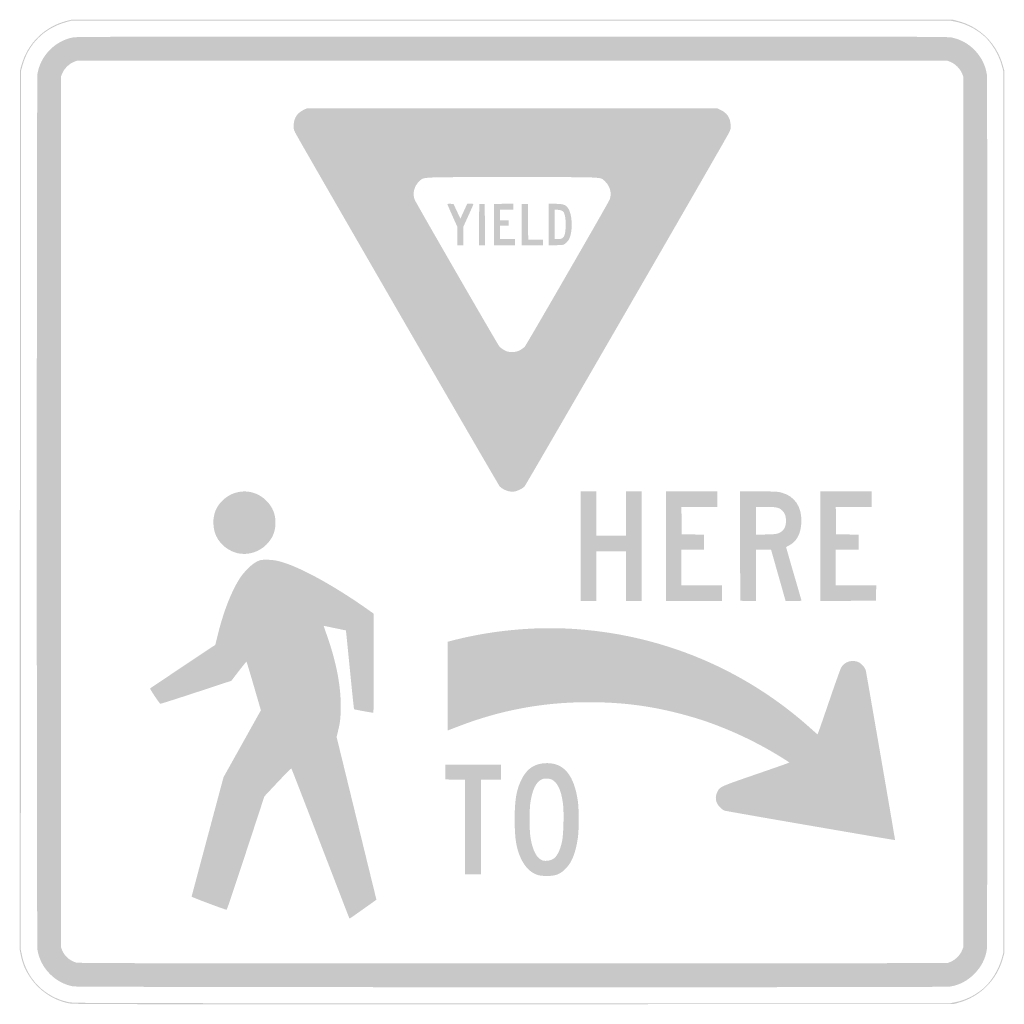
# Model space of a CAD drawing. Header units: inches. Extents: x -18 to 18, y -18 to 18.
import ezdxf

# ---------------------------------------------------------------- set-up
doc = ezdxf.new("R2010")
doc.units = ezdxf.units.IN
doc.header["$MEASUREMENT"] = 0

msp = doc.modelspace()

# ---------------------------------------------------------------- hatches: boundary and pattern name
h = msp.add_hatch(color=7)
edge = h.paths.add_edge_path()
edge.add_spline(control_points=[(-16.22, -17.957), (-16.832, -17.828), (-17.366, -17.442), (-17.695, -16.891), (-17.826, -16.672), (-17.906, -16.462), (-17.959, -16.205)], knot_values=[0, 0, 0, 0, 1, 1, 1, 2, 2, 2, 2], degree=3, periodic=0)
edge.add_line((-17.959, -16.205), (-18, -16.001))
edge.add_line((-18, -16.001), (-17.995, 0.064))
edge.add_line((-17.995, 0.064), (-17.99, 16.129))
edge.add_line((-17.99, 16.129), (-17.936, 16.324))
edge.add_spline(control_points=[(-17.936, 16.324), (-17.715, 17.125), (-17.089, 17.739), (-16.281, 17.946)], knot_values=[0, 0, 0, 0, 1, 1, 1, 1], degree=3, periodic=0)
edge.add_line((-16.281, 17.946), (-16.109, 17.99))
edge.add_line((-16.109, 17.99), (0, 17.99))
edge.add_line((0, 17.99), (16.109, 17.99))
edge.add_line((16.109, 17.99), (16.283, 17.945))
edge.add_spline(control_points=[(16.283, 17.945), (17.087, 17.74), (17.713, 17.125), (17.936, 16.321)], knot_values=[0, 0, 0, 0, 1, 1, 1, 1], degree=3, periodic=0)
edge.add_line((17.936, 16.321), (17.99, 16.129))
edge.add_line((17.99, 16.129), (17.99, 0))
edge.add_line((17.99, 0), (17.99, -16.129))
edge.add_line((17.99, -16.129), (17.936, -16.321))
edge.add_spline(control_points=[(17.936, -16.321), (17.714, -17.121), (17.101, -17.726), (16.294, -17.945)], knot_values=[0, 0, 0, 0, 1, 1, 1, 1], degree=3, periodic=0)
edge.add_line((16.294, -17.945), (16.129, -17.99))
edge.add_line((16.129, -17.99), (0.051, -17.993))
edge.add_spline(control_points=[(0.051, -17.993), (-15.925, -17.997), (-16.029, -17.997), (-16.22, -17.957)], knot_values=[0, 0, 0, 0, 1, 1, 1, 1], degree=3, periodic=0)
edge = h.paths.add_edge_path(flags=0)
edge.add_spline(control_points=[(16.207, -17.918), (16.572, -17.843), (16.92, -17.672), (17.22, -17.42), (17.508, -17.178), (17.783, -16.734), (17.895, -16.328)], knot_values=[0, 0, 0, 0, 1, 1, 1, 2, 2, 2, 2], degree=3, periodic=0)
edge.add_line((17.895, -16.328), (17.949, -16.129))
edge.add_line((17.949, -16.129), (17.949, 0))
edge.add_line((17.949, 0), (17.949, 16.129))
edge.add_line((17.949, 16.129), (17.895, 16.328))
edge.add_spline(control_points=[(17.895, 16.328), (17.783, 16.734), (17.508, 17.178), (17.22, 17.42), (16.92, 17.672), (16.572, 17.843), (16.206, 17.918)], knot_values=[0, 0, 0, 0, 1, 1, 1, 2, 2, 2, 2], degree=3, periodic=0)
edge.add_line((16.206, 17.918), (16.001, 17.96))
edge.add_line((16.001, 17.96), (-0.064, 17.954))
edge.add_line((-0.064, 17.954), (-16.129, 17.949))
edge.add_line((-16.129, 17.949), (-16.291, 17.905))
edge.add_spline(control_points=[(-16.291, 17.905), (-17.096, 17.686), (-17.677, 17.113), (-17.896, 16.324)], knot_values=[0, 0, 0, 0, 1, 1, 1, 1], degree=3, periodic=0)
edge.add_line((-17.896, 16.324), (-17.949, 16.129))
edge.add_line((-17.949, 16.129), (-17.955, 0.064))
edge.add_line((-17.955, 0.064), (-17.96, -16.001))
edge.add_line((-17.96, -16.001), (-17.918, -16.205))
edge.add_spline(control_points=[(-17.918, -16.205), (-17.742, -17.071), (-17.082, -17.736), (-16.22, -17.917), (-16.03, -17.956), (-15.91, -17.957), (-0.013, -17.958)], knot_values=[0, 0, 0, 0, 1, 1, 1, 2, 2, 2, 2], degree=3, periodic=0)
edge.add_line((-0.013, -17.958), (16.002, -17.96))
edge.add_line((16.002, -17.96), (16.207, -17.918))
h = msp.add_hatch(color=7)
edge = h.paths.add_edge_path()
edge.add_spline(control_points=[(-16.048, -17.343), (-16.706, -17.223), (-17.248, -16.666), (-17.351, -16.004), (-17.383, -15.796), (-17.383, 15.796), (-17.351, 16.004), (-17.301, 16.321), (-17.153, 16.617), (-16.923, 16.86), (-16.679, 17.117), (-16.385, 17.279), (-16.044, 17.344), (-15.914, 17.369), (-13.664, 17.373), (0.003, 17.373), (14.433, 17.373), (15.913, 17.37), (16.054, 17.341), (16.403, 17.269), (16.679, 17.116), (16.923, 16.86), (17.153, 16.617), (17.298, 16.326), (17.351, 15.998), (17.381, 15.813), (17.381, -15.813), (17.351, -15.998), (17.295, -16.347), (17.147, -16.631), (16.889, -16.889), (16.629, -17.149), (16.349, -17.294), (15.998, -17.351), (15.787, -17.386), (-15.862, -17.378), (-16.048, -17.343)], knot_values=[0, 0, 0, 0, 1, 1, 1, 2, 2, 2, 3, 3, 3, 4, 4, 4, 5, 5, 5, 6, 6, 6, 7, 7, 7, 8, 8, 8, 9, 9, 9, 10, 10, 10, 11, 11, 11, 12, 12, 12, 12], degree=3, periodic=0)
edge = h.paths.add_edge_path(flags=0)
edge.add_spline(control_points=[(16.028, -16.444), (16.194, -16.378), (16.378, -16.194), (16.444, -16.028)], knot_values=[0, 0, 0, 0, 1, 1, 1, 1], degree=3, periodic=0)
edge.add_line((16.444, -16.028), (16.493, -15.907))
edge.add_line((16.493, -15.907), (16.493, 0))
edge.add_line((16.493, 0), (16.493, 15.907))
edge.add_line((16.493, 15.907), (16.444, 16.028))
edge.add_spline(control_points=[(16.444, 16.028), (16.378, 16.194), (16.194, 16.378), (16.028, 16.444)], knot_values=[0, 0, 0, 0, 1, 1, 1, 1], degree=3, periodic=0)
edge.add_line((16.028, 16.444), (15.907, 16.493))
edge.add_line((15.907, 16.493), (0, 16.493))
edge.add_line((0, 16.493), (-15.907, 16.493))
edge.add_line((-15.907, 16.493), (-16.028, 16.444))
edge.add_spline(control_points=[(-16.028, 16.444), (-16.194, 16.378), (-16.378, 16.194), (-16.444, 16.028)], knot_values=[0, 0, 0, 0, 1, 1, 1, 1], degree=3, periodic=0)
edge.add_line((-16.444, 16.028), (-16.493, 15.907))
edge.add_line((-16.493, 15.907), (-16.493, 0))
edge.add_line((-16.493, 0), (-16.493, -15.907))
edge.add_line((-16.493, -15.907), (-16.447, -16.022))
edge.add_spline(control_points=[(-16.447, -16.022), (-16.36, -16.237), (-16.163, -16.41), (-15.937, -16.471), (-15.839, -16.497), (-13.879, -16.5), (0.04, -16.497)], knot_values=[0, 0, 0, 0, 1, 1, 1, 2, 2, 2, 2], degree=3, periodic=0)
edge.add_line((0.04, -16.497), (15.907, -16.493))
edge.add_line((15.907, -16.493), (16.028, -16.444))
h = msp.add_hatch(color=7)
edge = h.paths.add_edge_path()
edge.add_spline(control_points=[(-0.105, 0.75), (-0.215, 0.767), (-0.379, 0.851), (-0.452, 0.928), (-0.508, 0.986), (-7.836, 13.663), (-7.933, 13.87), (-7.988, 13.986), (-7.993, 14.013), (-7.985, 14.154), (-7.97, 14.413), (-7.849, 14.587), (-7.605, 14.701)], knot_values=[0, 0, 0, 0, 1, 1, 1, 2, 2, 2, 3, 3, 3, 4, 4, 4, 4], degree=3, periodic=0)
edge.add_line((-7.605, 14.701), (-7.493, 14.754))
edge.add_line((-7.493, 14.754), (0, 14.754))
edge.add_line((0, 14.754), (7.493, 14.754))
edge.add_line((7.493, 14.754), (7.605, 14.701))
edge.add_spline(control_points=[(7.605, 14.701), (7.849, 14.587), (7.97, 14.413), (7.985, 14.154), (7.993, 14.013), (7.988, 13.986), (7.933, 13.87), (7.832, 13.655), (0.507, 0.985), (0.449, 0.924), (0.38, 0.852), (0.175, 0.754), (0.071, 0.744), (0.026, 0.739), (-0.053, 0.742), (-0.105, 0.75)], knot_values=[0, 0, 0, 0, 1, 1, 1, 2, 2, 2, 3, 3, 3, 4, 4, 4, 5, 5, 5, 5], degree=3, periodic=0)
edge = h.paths.add_edge_path(flags=0)
edge.add_spline(control_points=[(0.284, 5.911), (0.354, 5.947), (0.436, 6.008), (0.467, 6.047), (0.548, 6.15), (3.517, 11.296), (3.565, 11.417), (3.651, 11.638), (3.576, 11.924), (3.387, 12.09), (3.209, 12.247), (3.472, 12.236), (0, 12.236), (-3.472, 12.236), (-3.209, 12.247), (-3.387, 12.09), (-3.576, 11.924), (-3.651, 11.638), (-3.565, 11.417), (-3.517, 11.296), (-0.548, 6.15), (-0.467, 6.047), (-0.436, 6.008), (-0.354, 5.947), (-0.284, 5.911), (-0.173, 5.853), (-0.139, 5.845), (0, 5.845), (0.139, 5.845), (0.173, 5.853), (0.284, 5.911)], knot_values=[0, 0, 0, 0, 1, 1, 1, 2, 2, 2, 3, 3, 3, 4, 4, 4, 5, 5, 5, 6, 6, 6, 7, 7, 7, 8, 8, 8, 9, 9, 9, 10, 10, 10, 10], degree=3, periodic=0)
h = msp.add_hatch(color=7)
edge = h.paths.add_edge_path()
edge.add_line((-2.002, 10.082), (-2.002, 10.416))
edge.add_line((-2.002, 10.416), (-2.184, 10.822))
edge.add_spline(control_points=[(-2.184, 10.822), (-2.284, 11.046), (-2.366, 11.237), (-2.366, 11.248), (-2.366, 11.259), (-2.316, 11.264), (-2.254, 11.261)], knot_values=[0, 0, 0, 0, 1, 1, 1, 2, 2, 2, 2], degree=3, periodic=0)
edge.add_line((-2.254, 11.261), (-2.142, 11.255))
edge.add_line((-2.142, 11.255), (-2.017, 10.986))
edge.add_line((-2.017, 10.986), (-1.891, 10.716))
edge.add_line((-1.891, 10.716), (-1.848, 10.814))
edge.add_spline(control_points=[(-1.848, 10.814), (-1.824, 10.867), (-1.767, 10.991), (-1.722, 11.088)], knot_values=[0, 0, 0, 0, 1, 1, 1, 1], degree=3, periodic=0)
edge.add_line((-1.722, 11.088), (-1.64, 11.265))
edge.add_line((-1.64, 11.265), (-1.528, 11.265))
edge.add_spline(control_points=[(-1.528, 11.265), (-1.466, 11.265), (-1.416, 11.257), (-1.416, 11.248), (-1.416, 11.238), (-1.498, 11.05), (-1.598, 10.83)], knot_values=[0, 0, 0, 0, 1, 1, 1, 2, 2, 2, 2], degree=3, periodic=0)
edge.add_line((-1.598, 10.83), (-1.78, 10.431))
edge.add_line((-1.78, 10.431), (-1.78, 10.089))
edge.add_line((-1.78, 10.089), (-1.78, 9.748))
edge.add_line((-1.78, 9.748), (-1.891, 9.748))
edge.add_line((-1.891, 9.748), (-2.002, 9.748))
edge.add_line((-2.002, 9.748), (-2.002, 10.082))
for points in [[(-1.209, 10.502), (-1.203, 11.255), (-1.102, 11.255), (-1.001, 11.255), (-0.996, 10.502), (-0.991, 9.748), (-1.102, 9.748), (-1.214, 9.748), (-1.209, 10.502)], [(-0.663, 10.502), (-0.657, 11.255), (-0.308, 11.261), (0.04, 11.266), (0.04, 11.154), (0.04, 11.043), (-0.202, 11.043), (-0.445, 11.043), (-0.445, 10.851), (-0.445, 10.658), (-0.283, 10.658), (-0.121, 10.658), (-0.121, 10.557), (-0.121, 10.456), (-0.283, 10.456), (-0.445, 10.456), (-0.445, 10.213), (-0.445, 9.971), (-0.172, 9.971), (0.101, 9.971), (0.101, 9.86), (0.101, 9.748), (-0.283, 9.748), (-0.668, 9.748), (-0.663, 10.502)], [(0.349, 10.502), (0.354, 11.255), (0.465, 11.255), (0.576, 11.255), (0.582, 10.603), (0.587, 9.951), (0.86, 9.951), (1.133, 9.951), (1.133, 9.849), (1.133, 9.748), (0.738, 9.748), (0.343, 9.748), (0.349, 10.502)], [(2.508, -1.254), (2.508, 0.748), (2.791, 0.748), (3.074, 0.748), (3.074, -0.061), (3.074, -0.87), (3.62, -0.87), (4.166, -0.87), (4.166, -0.061), (4.166, 0.748), (4.449, 0.748), (4.733, 0.748), (4.733, -1.254), (4.733, -3.256), (4.449, -3.256), (4.166, -3.256), (4.166, -2.346), (4.166, -1.436), (3.62, -1.436), (3.074, -1.436), (3.074, -2.346), (3.074, -3.256), (2.791, -3.256), (2.508, -3.256), (2.508, -1.254)], [(5.622, -1.254), (5.622, 0.748), (6.563, 0.748), (7.503, 0.748), (7.503, 0.465), (7.503, 0.182), (6.846, 0.182), (6.188, 0.182), (6.193, -0.319), (6.199, -0.819), (6.608, -0.825), (7.018, -0.83), (7.018, -1.103), (7.018, -1.375), (6.603, -1.375), (6.189, -1.375), (6.189, -2.033), (6.189, -2.69), (6.927, -2.69), (7.665, -2.69), (7.665, -2.973), (7.665, -3.256), (6.644, -3.256), (5.622, -3.256), (5.622, -1.254)], [(11.265, -1.254), (11.265, 0.748), (12.206, 0.748), (13.146, 0.748), (13.146, 0.465), (13.146, 0.182), (12.488, 0.182), (11.831, 0.182), (11.836, -0.319), (11.842, -0.819), (12.251, -0.825), (12.661, -0.83), (12.661, -1.103), (12.661, -1.375), (12.246, -1.375), (11.831, -1.375), (11.831, -2.033), (11.831, -2.69), (12.57, -2.69), (13.309, -2.69), (13.303, -2.968), (13.298, -3.246), (12.281, -3.251), (11.265, -3.257), (11.265, -1.254)], [(-1.719, -11.518), (-1.719, -9.79), (-2.078, -9.784), (-2.437, -9.779), (-2.443, -9.511), (-2.448, -9.243), (-1.426, -9.243), (-0.404, -9.243), (-0.404, -9.516), (-0.404, -9.789), (-0.769, -9.789), (-1.133, -9.789), (-1.133, -11.518), (-1.133, -13.247), (-1.426, -13.247), (-1.719, -13.247), (-1.719, -11.518)]]:
    msp.add_hatch(color=7).paths.add_polyline_path(points)
h = msp.add_hatch(color=7)
edge = h.paths.add_edge_path()
edge.add_line((1.335, 10.509), (1.335, 11.27))
edge.add_line((1.335, 11.27), (1.593, 11.261))
edge.add_spline(control_points=[(1.593, 11.261), (1.865, 11.252), (1.929, 11.234), (2.016, 11.14), (2.202, 10.941), (2.238, 10.266), (2.078, 9.961), (2.043, 9.893), (1.955, 9.806), (1.887, 9.771), (1.862, 9.758), (1.737, 9.748), (1.589, 9.748)], knot_values=[0, 0, 0, 0, 1, 1, 1, 2, 2, 2, 3, 3, 3, 4, 4, 4, 4], degree=3, periodic=0)
edge.add_line((1.589, 9.748), (1.335, 9.748))
edge.add_line((1.335, 9.748), (1.335, 10.509))
edge = h.paths.add_edge_path(flags=0)
edge.add_spline(control_points=[(1.838, 10.004), (1.912, 10.055), (1.944, 10.161), (1.956, 10.394), (1.968, 10.621), (1.941, 10.845), (1.89, 10.943), (1.857, 11.007), (1.77, 11.043), (1.645, 11.043)], knot_values=[0, 0, 0, 0, 1, 1, 1, 2, 2, 2, 3, 3, 3, 3], degree=3, periodic=0)
edge.add_line((1.645, 11.043), (1.557, 11.043))
edge.add_line((1.557, 11.043), (1.557, 10.507))
edge.add_line((1.557, 10.507), (1.557, 9.971))
edge.add_line((1.557, 9.971), (1.674, 9.971))
edge.add_spline(control_points=[(1.674, 9.971), (1.749, 9.971), (1.808, 9.983), (1.838, 10.004)], knot_values=[0, 0, 0, 0, 1, 1, 1, 1], degree=3, periodic=0)
h = msp.add_hatch(color=7)
edge = h.paths.add_edge_path()
edge.add_spline(control_points=[(-10.02, -1.514), (-10.075, -1.503), (-10.184, -1.464), (-10.263, -1.428), (-10.675, -1.235), (-10.922, -0.85), (-10.921, -0.398), (-10.921, -0.07), (-10.819, 0.183), (-10.598, 0.405), (-10.145, 0.859), (-9.439, 0.863), (-8.99, 0.415), (-8.756, 0.181), (-8.65, -0.072), (-8.65, -0.394), (-8.65, -0.712), (-8.756, -0.969), (-8.98, -1.193), (-9.255, -1.469), (-9.637, -1.587), (-10.02, -1.514)], knot_values=[0, 0, 0, 0, 1, 1, 1, 2, 2, 2, 3, 3, 3, 4, 4, 4, 5, 5, 5, 6, 6, 6, 7, 7, 7, 7], degree=3, periodic=0)
h = msp.add_hatch(color=7)
edge = h.paths.add_edge_path()
edge.add_spline(control_points=[(8.346, -3.243), (8.339, -3.235), (8.333, -2.334), (8.333, -1.24)], knot_values=[0, 0, 0, 0, 1, 1, 1, 1], degree=3, periodic=0)
edge.add_line((8.333, -1.24), (8.333, 0.748))
edge.add_line((8.333, 0.748), (9.007, 0.748))
edge.add_spline(control_points=[(9.007, 0.748), (9.613, 0.748), (9.697, 0.744), (9.838, 0.708), (10.331, 0.582), (10.598, 0.18), (10.571, -0.394), (10.552, -0.806), (10.396, -1.09), (10.109, -1.235), (10.061, -1.259), (10.019, -1.282), (10.015, -1.285), (10.012, -1.288), (10.137, -1.727), (10.293, -2.262), (10.45, -2.796), (10.578, -3.239), (10.578, -3.245), (10.578, -3.251), (10.447, -3.256), (10.287, -3.256)], knot_values=[0, 0, 0, 0, 1, 1, 1, 2, 2, 2, 3, 3, 3, 4, 4, 4, 5, 5, 5, 6, 6, 6, 7, 7, 7, 7], degree=3, periodic=0)
edge.add_line((10.287, -3.256), (9.996, -3.256))
edge.add_line((9.996, -3.256), (9.748, -2.381))
edge.add_spline(control_points=[(9.748, -2.381), (9.611, -1.9), (9.492, -1.477), (9.481, -1.441)], knot_values=[0, 0, 0, 0, 1, 1, 1, 1], degree=3, periodic=0)
edge.add_line((9.481, -1.441), (9.463, -1.375))
edge.add_line((9.463, -1.375), (9.191, -1.375))
edge.add_line((9.191, -1.375), (8.919, -1.375))
edge.add_line((8.919, -1.375), (8.919, -2.316))
edge.add_line((8.919, -2.316), (8.919, -3.256))
edge.add_line((8.919, -3.256), (8.639, -3.256))
edge.add_spline(control_points=[(8.639, -3.256), (8.485, -3.256), (8.353, -3.25), (8.346, -3.243)], knot_values=[0, 0, 0, 0, 1, 1, 1, 1], degree=3, periodic=0)
edge = h.paths.add_edge_path(flags=0)
edge.add_spline(control_points=[(9.738, -0.781), (9.926, -0.7), (10.01, -0.557), (10.01, -0.324), (10.01, -0.147), (9.971, -0.044), (9.867, 0.055), (9.753, 0.163), (9.666, 0.182), (9.27, 0.182)], knot_values=[0, 0, 0, 0, 1, 1, 1, 2, 2, 2, 3, 3, 3, 3], degree=3, periodic=0)
edge.add_line((9.27, 0.182), (8.919, 0.182))
edge.add_line((8.919, 0.182), (8.919, -0.326))
edge.add_line((8.919, -0.326), (8.919, -0.834))
edge.add_line((8.919, -0.834), (9.288, -0.825))
edge.add_spline(control_points=[(9.288, -0.825), (9.581, -0.818), (9.674, -0.809), (9.738, -0.781)], knot_values=[0, 0, 0, 0, 1, 1, 1, 1], degree=3, periodic=0)
h = msp.add_hatch(color=7)
edge = h.paths.add_edge_path()
edge.add_spline(control_points=[(-5.952, -14.85), (-5.957, -14.842), (-6.432, -13.611), (-7.008, -12.115), (-7.583, -10.618), (-8.061, -9.387), (-8.069, -9.378), (-8.077, -9.369), (-8.303, -9.595), (-8.57, -9.879)], knot_values=[0, 0, 0, 0, 1, 1, 1, 2, 2, 2, 3, 3, 3, 3], degree=3, periodic=0)
edge.add_line((-8.57, -9.879), (-9.056, -10.397))
edge.add_line((-9.056, -10.397), (-9.343, -11.271))
edge.add_spline(control_points=[(-9.343, -11.271), (-10.286, -14.143), (-10.42, -14.542), (-10.442, -14.541), (-10.49, -14.541), (-11.72, -14.079), (-11.717, -14.063), (-11.716, -14.054), (-11.452, -13.068), (-11.132, -11.872)], knot_values=[0, 0, 0, 0, 1, 1, 1, 2, 2, 2, 3, 3, 3, 3], degree=3, periodic=0)
edge.add_line((-11.132, -11.872), (-10.55, -9.698))
edge.add_line((-10.55, -9.698), (-9.867, -8.474))
edge.add_line((-9.867, -8.474), (-9.184, -7.251))
edge.add_line((-9.184, -7.251), (-9.441, -6.366))
edge.add_spline(control_points=[(-9.441, -6.366), (-9.582, -5.879), (-9.704, -5.479), (-9.711, -5.476), (-9.719, -5.473), (-9.846, -5.629), (-9.994, -5.822)], knot_values=[0, 0, 0, 0, 1, 1, 1, 2, 2, 2, 2], degree=3, periodic=0)
edge.add_line((-9.994, -5.822), (-10.264, -6.173))
edge.add_line((-10.264, -6.173), (-11.548, -6.596))
edge.add_spline(control_points=[(-11.548, -6.596), (-12.255, -6.828), (-12.844, -7.016), (-12.858, -7.013), (-12.893, -7.006), (-13.25, -6.466), (-13.232, -6.45), (-13.223, -6.442), (-12.684, -6.082), (-12.034, -5.648)], knot_values=[0, 0, 0, 0, 1, 1, 1, 2, 2, 2, 3, 3, 3, 3], degree=3, periodic=0)
edge.add_line((-12.034, -5.648), (-10.851, -4.86))
edge.add_line((-10.851, -4.86), (-10.772, -4.539))
edge.add_spline(control_points=[(-10.772, -4.539), (-10.559, -3.673), (-10.29, -2.97), (-9.975, -2.459), (-9.817, -2.203), (-9.525, -1.911), (-9.334, -1.818), (-9.197, -1.751), (-9.185, -1.749), (-8.95, -1.75), (-8.675, -1.751), (-8.477, -1.796), (-8.09, -1.946), (-7.37, -2.226), (-6.289, -2.849), (-5.258, -3.58)], knot_values=[0, 0, 0, 0, 1, 1, 1, 2, 2, 2, 3, 3, 3, 4, 4, 4, 5, 5, 5, 5], degree=3, periodic=0)
edge.add_line((-5.258, -3.58), (-5.056, -3.723))
edge.add_line((-5.056, -3.723), (-5.056, -5.532))
edge.add_spline(control_points=[(-5.056, -5.532), (-5.056, -6.966), (-5.061, -7.341), (-5.081, -7.341), (-5.13, -7.34), (-5.768, -7.223), (-5.778, -7.213), (-5.784, -7.207), (-5.852, -6.558), (-5.93, -5.771), (-6.008, -4.983), (-6.073, -4.336), (-6.075, -4.334), (-6.079, -4.33), (-6.873, -4.166), (-6.888, -4.166), (-6.891, -4.166), (-6.857, -4.269), (-6.812, -4.394), (-6.447, -5.402), (-6.266, -6.29), (-6.265, -7.079), (-6.264, -7.49), (-6.285, -7.688), (-6.364, -8.01)], knot_values=[0, 0, 0, 0, 1, 1, 1, 2, 2, 2, 3, 3, 3, 4, 4, 4, 5, 5, 5, 6, 6, 6, 7, 7, 7, 8, 8, 8, 8], degree=3, periodic=0)
edge.add_line((-6.364, -8.01), (-6.417, -8.223))
edge.add_line((-6.417, -8.223), (-5.705, -11.134))
edge.add_spline(control_points=[(-5.705, -11.134), (-5.313, -12.736), (-4.985, -14.075), (-4.976, -14.11)], knot_values=[0, 0, 0, 0, 1, 1, 1, 1], degree=3, periodic=0)
edge.add_line((-4.976, -14.11), (-4.959, -14.174))
edge.add_line((-4.959, -14.174), (-5.425, -14.505))
edge.add_spline(control_points=[(-5.425, -14.505), (-5.959, -14.883), (-5.941, -14.871), (-5.952, -14.85)], knot_values=[0, 0, 0, 0, 1, 1, 1, 1], degree=3, periodic=0)
h = msp.add_hatch(color=7)
edge = h.paths.add_edge_path()
edge.add_spline(control_points=[(10.891, -11.467), (9.222, -11.18), (7.821, -10.934), (7.776, -10.921), (7.725, -10.906), (7.658, -10.859), (7.592, -10.791), (7.43, -10.625), (7.401, -10.425), (7.508, -10.217), (7.597, -10.044), (7.618, -10.035), (8.924, -9.587), (9.589, -9.358), (10.132, -9.167), (10.132, -9.162), (10.132, -9.156), (9.998, -9.068), (9.834, -8.966), (8.801, -8.324), (7.636, -7.801), (6.535, -7.484), (5.244, -7.112), (4.111, -6.953), (2.771, -6.955), (1.099, -6.957), (-0.465, -7.253), (-2.019, -7.86), (-2.201, -7.931), (-2.354, -7.989), (-2.358, -7.989), (-2.363, -7.989), (-2.364, -7.259), (-2.361, -6.367)], knot_values=[0, 0, 0, 0, 1, 1, 1, 2, 2, 2, 3, 3, 3, 4, 4, 4, 5, 5, 5, 6, 6, 6, 7, 7, 7, 8, 8, 8, 9, 9, 9, 10, 10, 10, 11, 11, 11, 11], degree=3, periodic=0)
edge.add_line((-2.361, -6.367), (-2.356, -4.745))
edge.add_line((-2.356, -4.745), (-2.093, -4.678))
edge.add_spline(control_points=[(-2.093, -4.678), (-0.772, -4.342), (0.74, -4.194), (2.093, -4.268), (5.419, -4.449), (8.507, -5.733), (10.962, -7.956), (11.067, -8.052), (11.158, -8.13), (11.164, -8.13), (11.17, -8.13), (11.355, -7.6), (11.576, -6.952), (11.797, -6.304), (12, -5.735), (12.028, -5.687), (12.153, -5.467), (12.448, -5.382), (12.681, -5.501), (12.777, -5.55), (12.898, -5.69), (12.925, -5.783), (12.94, -5.837), (13.996, -11.95), (13.996, -11.986), (13.996, -12.001), (13.848, -11.976), (10.891, -11.467)], knot_values=[0, 0, 0, 0, 1, 1, 1, 2, 2, 2, 3, 3, 3, 4, 4, 4, 5, 5, 5, 6, 6, 6, 7, 7, 7, 8, 8, 8, 9, 9, 9, 9], degree=3, periodic=0)
h = msp.add_hatch(color=7)
edge = h.paths.add_edge_path()
edge.add_spline(control_points=[(0.93, -13.27), (0.685, -13.191), (0.478, -12.991), (0.335, -12.695), (0.156, -12.325), (0.094, -11.96), (0.092, -11.265), (0.09, -10.547), (0.152, -10.17), (0.335, -9.794), (0.538, -9.374), (0.834, -9.182), (1.276, -9.182), (1.899, -9.182), (2.265, -9.63), (2.4, -10.557), (2.447, -10.878), (2.446, -11.634), (2.398, -11.943), (2.321, -12.449), (2.191, -12.787), (1.987, -13.006), (1.771, -13.24), (1.607, -13.308), (1.266, -13.307), (1.109, -13.306), (1.008, -13.295), (0.93, -13.27)], knot_values=[0, 0, 0, 0, 1, 1, 1, 2, 2, 2, 3, 3, 3, 4, 4, 4, 5, 5, 5, 6, 6, 6, 7, 7, 7, 8, 8, 8, 9, 9, 9, 9], degree=3, periodic=0)
edge = h.paths.add_edge_path(flags=0)
edge.add_spline(control_points=[(1.485, -12.693), (1.638, -12.603), (1.747, -12.395), (1.824, -12.044), (1.876, -11.809), (1.898, -11.014), (1.862, -10.699), (1.816, -10.309), (1.726, -10.046), (1.585, -9.889), (1.486, -9.78), (1.41, -9.748), (1.248, -9.748), (1.142, -9.748), (1.105, -9.758), (1.029, -9.806), (0.86, -9.913), (0.744, -10.164), (0.674, -10.574), (0.625, -10.86), (0.625, -11.621), (0.675, -11.921), (0.753, -12.393), (0.906, -12.674), (1.122, -12.742), (1.221, -12.772), (1.388, -12.75), (1.485, -12.693)], knot_values=[0, 0, 0, 0, 1, 1, 1, 2, 2, 2, 3, 3, 3, 4, 4, 4, 5, 5, 5, 6, 6, 6, 7, 7, 7, 8, 8, 8, 9, 9, 9, 9], degree=3, periodic=0)

doc.saveas('drawing.dxf')
